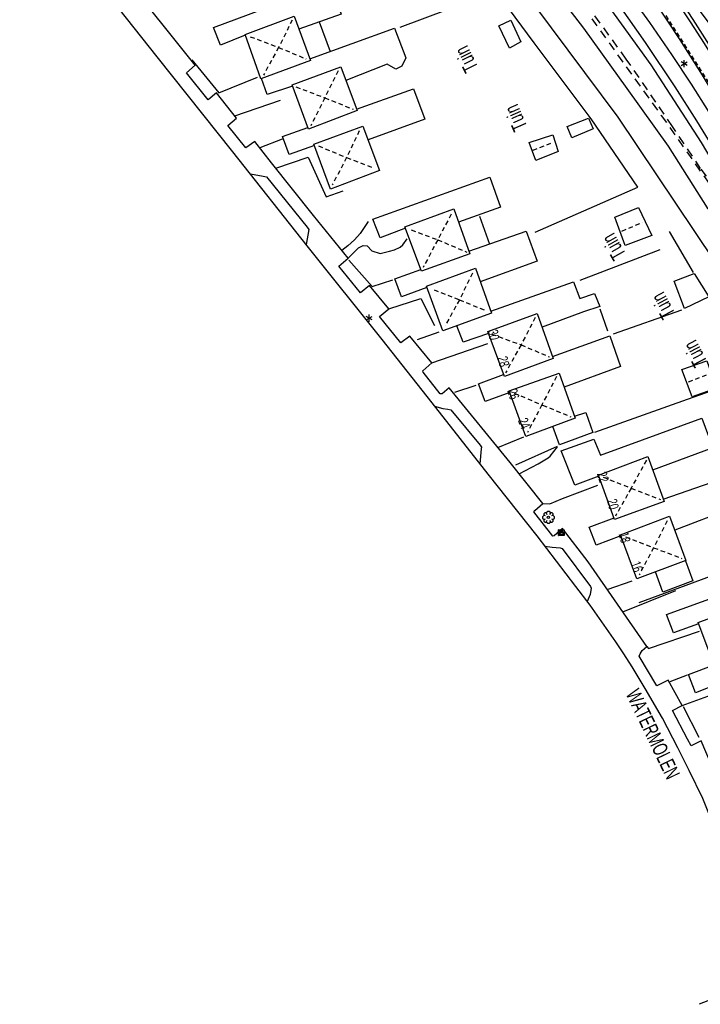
# Model space of a CAD drawing. Extents: x 99796 to 103543, y 406299 to 407646.
# Tile 14 of 85: x 100727 to 100842, y 407111 to 407277. Entities that reach past the tile are written whole.
import ezdxf
from ezdxf.enums import TextEntityAlignment as Align

# ---------------------------------------------------------------- set-up
doc = ezdxf.new("R2010")
doc.units = 0
for name, pattern in [('Mi-knt-strp', [1.15, 0.75, -0.4]), ('Noklijn', [1.25, 0.75, -0.5]), ('Slootbodem', [2.5, 1.5, -1])]:
    doc.linetypes.add(name, pattern=pattern)
for name, color, linetype in [('1101', 252, 'CONTINUOUS'), ('1104', 252, 'CONTINUOUS'), ('1108', 252, 'CONTINUOUS'), ('1110', 252, 'CONTINUOUS'), ('1112', 252, 'CONTINUOUS'), ('1204', 252, 'CONTINUOUS'), ('1207', 252, 'Mi-knt-strp'), ('1215', 252, 'CONTINUOUS'), ('1404', 252, 'CONTINUOUS'), ('1406', 252, 'Slootbodem'), ('1701', 252, 'CONTINUOUS'), ('1901', 252, 'Noklijn'), ('2001', 252, 'CONTINUOUS'), ('2004', 252, 'Hekwerk'), ('2006', 252, 'Heg haag'), ('2701', 252, 'CONTINUOUS'), ('2810', 252, 'CONTINUOUS'), ('2901', 252, 'CONTINUOUS'), ('4501', 252, 'CONTINUOUS'), ('4502', 252, 'CONTINUOUS')]:
    doc.layers.add(name, color=color, linetype=linetype)
doc.linetypes.add('Heg haag', pattern='A,4,-1,[4,dgnlstyle.shx,S=0.004016,R=0,X=0,Y=0],-1', length=6)
doc.linetypes.add('Hekwerk', pattern='A,4,-1,[1,dgnlstyle.shx,S=0.004,R=0,X=0,Y=0],-1', length=6)

# ---------------------------------------------------------------- blocks, each defined once
blk = doc.blocks.new('IMG-KAST', base_point=(97500.879966, 403507.602474))
at = {"layer": '2810'}
for points in [[(97500.379966, 403508.102474, 0), (97501.379966, 403508.102474, 0), (97501.379966, 403507.102474, 0), (97500.379966, 403507.102474, 0)], [(97500.618198, 403507.866454, 0), (97501.129648, 403507.866454, 0), (97501.129648, 403507.789878, 0), (97500.618198, 403507.789878, 0)], [(97500.618198, 403507.709163, 0), (97501.129648, 403507.709163, 0), (97501.129648, 403507.270405, 0), (97500.618198, 403507.270405, 0)]]:
    blk.add_polyline3d(points, close=True, dxfattribs=at)
for points in [[(97500.416612, 403507.165485, 0), (97500.416612, 403508.044589, 0)], [(97500.438212, 403508.066188, 0), (97501.317777, 403508.066188, 0)], [(97501.339377, 403508.044589, 0), (97501.339377, 403507.165485, 0)], [(97501.317777, 403507.143885, 0), (97500.438212, 403507.143885, 0)]]:
    blk.add_polyline3d(points, dxfattribs=at)
blk.add_circle((97500.703094, 403507.568429), 0.035426, dxfattribs=at)
for centre, start, end in [((97500.438212, 403508.044589), 90, 180), ((97501.317777, 403508.044589), 0, 90), ((97500.438212, 403507.165485), 180, 270), ((97501.317777, 403507.165485), 270, 0)]:
    blk.add_arc(centre, 0.0216, start, end, dxfattribs=at)
blk = doc.blocks.new('LICHTMAST', base_point=(106423.199838, 404577.892233))
at = {"layer": '2701'}
for points in [[(106422.680222, 404577.592233, 0), (106423.719453, 404578.192234, 0)], [(106423.719453, 404577.592234, 0), (106422.680222, 404578.192233, 0)], [(106423.199838, 404577.292233, 0), (106423.199838, 404578.492233, 0)]]:
    blk.add_polyline3d(points, dxfattribs=at)
blk = doc.blocks.new('BOOM', base_point=(97503.821083, 403507.602474))
at = {"layer": '2901'}
for points in [[(97503.321083, 403507.852474, 0), (97503.071083, 403507.977474, 0), (97502.821083, 403507.727474, 0), (97502.821083, 403507.477474, 0), (97503.071083, 403507.227474, 0), (97503.321083, 403507.352474, 0)], [(97503.491578, 403508.39797, 0), (97503.202364, 403508.39797, 0), (97503.025588, 403508.221193, 0), (97503.025588, 403507.931979, 0)], [(97504.071083, 403508.102474, 0), (97504.196083, 403508.352474, 0), (97503.946083, 403508.602474, 0), (97503.696083, 403508.602474, 0), (97503.446083, 403508.352474, 0), (97503.571083, 403508.102474, 0)], [(97504.616578, 403507.931979, 0), (97504.616578, 403508.221193, 0), (97504.439801, 403508.39797, 0), (97504.150588, 403508.39797, 0)], [(97504.321083, 403507.352474, 0), (97504.571083, 403507.227474, 0), (97504.821083, 403507.477474, 0), (97504.821083, 403507.727474, 0), (97504.571083, 403507.977474, 0), (97504.321083, 403507.852474, 0)], [(97503.025588, 403507.27297, 0), (97503.025588, 403506.983756, 0), (97503.202364, 403506.806979, 0), (97503.491578, 403506.806979, 0)], [(97503.571083, 403507.102474, 0), (97503.446083, 403506.852474, 0), (97503.696083, 403506.602474, 0), (97503.946083, 403506.602474, 0), (97504.196083, 403506.852474, 0), (97504.071083, 403507.102474, 0)], [(97504.150588, 403506.806979, 0), (97504.439801, 403506.806979, 0), (97504.616578, 403506.983756, 0), (97504.616578, 403507.27297, 0)]]:
    blk.add_polyline3d(points, dxfattribs=at)
blk.add_circle((97503.821083, 403507.602474), 0.2, dxfattribs=at)
blk.add_circle((97503.821083, 403507.602474), 0.2, dxfattribs=at)

msp = doc.modelspace()

# ---------------------------------------------------------------- linework, layer by layer
at = {"layer": '1101'}
for points in [[(100806.281996, 407317.000964, 0.319568), (100810.440165, 407312.085071, 0.304), (100817.137865, 407303.759047, 0.304), (100822.970924, 407296.195962, 0.325), (100827.933011, 407289.409974, 0.328), (100834.058878, 407280.556076, 0.31), (100838.449878, 407273.858004, 0.325), (100842.216891, 407267.885991, 0.298), (100846.118015, 407261.411064, 0.289), (100847.522798, 407258.931343, 0.294677)], [(100859.131945, 407117.650994, 0.229), (100856.647921, 407117.994093, 0.244), (100854.825137, 407118.986138, 0.259), (100853.012038, 407120.652833, 0.253), (100852.13883, 407121.77191, 0.211), (100849.981887, 407126.596906, 0.139), (100842.346159, 407145.687901, 0.076), (100840.071124, 407150.413059, 0.052), (100838.111994, 407154.27693, 0.04), (100835.547132, 407159.255036, 0.001), (100832.579938, 407164.264061, 0.004), (100830.382017, 407167.950981, -0.005), (100829.012973, 407170.171999, -0.005), (100827.649144, 407172.154971, -0.011), (100823.289064, 407178.344168, -0.035), (100820.866135, 407181.515136, -0.05), (100814.361033, 407190.057971, -0.005), (100806.067047, 407200.489157, -0.005), (100796.582085, 407212.53302, 0.049), (100788.133872, 407223.245093, 0.025), (100775.489864, 407239.05895, 0.025), (100762.943831, 407254.974135, 0.064), (100750.150067, 407271.011137, 0.064), (100737.155137, 407287.380063, 0.076)], [(100859.131945, 407117.650994, 0.229), (100841.71286, 407110.930943, 0.202)]]:
    msp.add_polyline3d(points, dxfattribs=at)
at = {"layer": '1104'}
for points in [[(100804.561315, 407313.043868, 0.222237), (100808.55107, 407308.42013, 0.22), (100814.438892, 407301.440054, 0.202), (100819.506032, 407295.205035, 0.214), (100824.747888, 407288.575881, 0.223), (100828.992111, 407282.837444, 0.1606), (100833.351446, 407276.805081, 0.112601), (100837.045816, 407271.428742, 0.1216), (100840.357599, 407266.393267, 0.0856), (100843.352732, 407261.654698, -0.0134), (100845.757315, 407257.80258, 0.002657)], [(100802.649362, 407311.335205, 0.141452), (100805.926603, 407307.68662, 0.138619), (100813.235996, 407298.993283, 0.093018), (100819.442702, 407291.434669, 0.055018), (100823.75547, 407285.699584, 0.074019), (100828.197506, 407279.697769, 0.077819), (100832.585526, 407273.443007, 0.047419), (100837.642608, 407265.944743, 0.043618), (100841.290039, 407260.187306, 0.104418), (100843.86049, 407255.957612, 0.093018), (100846.46484, 407251.613923, 0.055018), (100850.081724, 407245.053687, 0.119618), (100852.670056, 407239.840516, 0.077819), (100854.359103, 407236.379721, 0.081618), (100855.712501, 407233.442702, 0.055018), (100857.023534, 407230.49416, 0.033542)]]:
    msp.add_polyline3d(points, dxfattribs=at)
at = {"layer": '1108'}
for points in [[(100765.906182, 407251.216435, 0.054792), (100768.059028, 407250.871845, 0.088), (100768.612978, 407250.732147, 0.091), (100775.50104, 407242.251151, 0.037), (100775.781927, 407241.858133, 0.037), (100775.298012, 407239.302584, 0.025596)], [(100797.008631, 407211.990991, 0.04657), (100798.424986, 407211.609893, 0.073), (100799.262059, 407211.495154, 0.073), (100799.759013, 407211.359926, 0.079), (100804.709924, 407205.409148, 0.079), (100804.933069, 407205.088028, 0.082), (100804.908854, 407204.776966, 0.082), (100804.687572, 407202.240416, 0.002852)], [(100815.656317, 407188.357004, -0.013961), (100816.875977, 407188.187876, 0.022), (100818.217826, 407188.05004, 0.028), (100818.579925, 407187.928968, 0.034), (100823.359099, 407181.516998, 0.085), (100823.480171, 407181.237974, 0.085), (100823.324827, 407180.194893, 0.037), (100822.782052, 407179.007643, -0.03814)]]:
    msp.add_polyline3d(points, dxfattribs=at)
at = {"layer": '1110'}
for points in [[(100763.240737, 407261.062377, 0.203883), (100770.962146, 407263.671943, 0.337)], [(100771.234092, 407257.112824, 0.301), (100767.461118, 407255.658843, 0.180135)], [(100770.2115, 407252.195069, 0.171711), (100775.628817, 407254.07783, 0.307), (100778.711868, 407247.360014, 0.313), (100781.566185, 407248.353177, 0.307)], [(100785.796997, 407243.17316, 0.34), (100784.439874, 407241.151073, 0.301), (100783.499983, 407240.119167, 0.253), (100782.325027, 407239.099183, 0.232), (100781.323669, 407238.311657, 0.132698)], [(100782.396925, 407236.985081, 0.136), (100784.151164, 407238.759064, 0.253), (100784.927887, 407239.147984, 0.271), (100785.608125, 407239.073106, 0.31), (100786.399004, 407238.243111, 0.274), (100787.833986, 407237.77298, 0.277), (100789.413137, 407238.195055, 0.313), (100790.224132, 407238.426023, 0.379), (100791.18712, 407238.857039, 0.4), (100791.672153, 407239.258998, 0.4), (100792.400074, 407240.258866, 0.403)], [(100789.298025, 407228.454166, 0.244), (100794.672129, 407230.161094, 0.427), (100796.994102, 407225.602829, 0.469)], [(100796.564949, 407219.295167, 0.157), (100806.026069, 407222.599872, 0.349)], [(100807.718096, 407204.999366, 0.177419), (100812.096057, 407206.802034, 0.355)], [(100811.29959, 407200.565153, 0.178278), (100814.511162, 407202.238926, 0.253), (100816.215855, 407203.28685, 0.262), (100816.523937, 407203.540915, 0.259), (100817.790908, 407205.107027, 0.256)], [(100815.306884, 407195.537128, 0.187), (100816.516859, 407195.490935, 0.189259), (100818.64698, 407196.374946, 0.240223), (100824.594033, 407198.626139, 0.372259)], [(100826.189575, 407181.018182, 0.156929), (100830.401016, 407182.497867, 0.241)], [(100828.825963, 407177.233659, 0.15931), (100837.818069, 407180.860975, 0.298)], [(100832.909999, 407171.37117, 0.163), (100833.190886, 407171.028071, 0.142), (100841.798914, 407173.962855, 0.346)], [(100839.698968, 407166.514882, 0.259), (100836.795849, 407165.405118, 0.184)], [(100838.886109, 407161.388137, 0.253), (100845.657942, 407163.875141, 0.349)]]:
    msp.add_polyline3d(points, dxfattribs=at)
at = {"layer": '1112'}
for points in [[(100782.396925, 407236.985081, 0.136), (100776.544866, 407244.216987, 0.118), (100769.470167, 407253.128999, 0.178), (100766.647142, 407256.684043, 0.181), (100765.101892, 407255.618983, 0.127), (100762.094093, 407259.397917, 0.148), (100763.557014, 407260.666006, 0.205), (100760.159922, 407264.925131, 0.193), (100758.72494, 407263.753899, 0.166), (100755.058137, 407268.328183, 0.154), (100756.522921, 407269.604095, 0.187), (100744.32483, 407284.91094, 0.139), (100740.040002, 407289.646157, 0.175), (100738.878829, 407288.682052, 0.166), (100736.065862, 407292.380148, 0.163), (100737.35593, 407293.53387, 0.166), (100734.424126, 407297.297158, 0.16), (100732.99883, 407295.785063, 0.154)], [(100789.298025, 407228.454166, 0.244), (100786.019025, 407232.401111, 0.193), (100784.512145, 407231.112161, 0.187), (100780.834911, 407235.661858, 0.106), (100782.396925, 407236.985081, 0.136)], [(100796.564949, 407219.295167, 0.157), (100792.816934, 407223.841884, 0.196), (100791.330171, 407222.665065, 0.178), (100787.718875, 407227.114179, 0.154), (100789.298025, 407228.454166, 0.244)], [(100815.306884, 407195.537128, 0.187), (100809.793082, 407202.454992, 0.175), (100799.498988, 407215.077021, 0.187), (100798.318071, 407214.051821, 0.181), (100797.966031, 407214.051076, 0.175), (100795.068872, 407217.735016, 0.157), (100795.026032, 407217.958161, 0.157), (100796.564949, 407219.295167, 0.157)], [(100832.909999, 407171.37117, 0.163), (100822.947827, 407185.671815, 0.154), (100818.65294, 407191.342079, 0.196), (100817.23584, 407190.082931, 0.124), (100816.988108, 407190.003955, 0.124), (100813.801867, 407194.10997, 0.121), (100813.981054, 407194.346898, 0.121), (100815.306884, 407195.537128, 0.187)], [(100838.886109, 407161.388137, 0.253), (100836.490003, 407165.709101, 0.259), (100834.604633, 407164.744996, 0.116877), (100831.61695, 407169.739865, 0.112), (100831.783098, 407170.12506, 0.118), (100832.113159, 407170.724832, 0.148), (100832.909999, 407171.37117, 0.163)], [(100843.838138, 407151.361146, 0.256), (100842.048881, 407155.432143, 0.256), (100840.401185, 407154.618167, 0.256), (100839.783159, 407155.702972, 0.16), (100837.241394, 407160.571926, 0.089406), (100838.886109, 407161.388137, 0.253)]]:
    msp.add_polyline3d(points, dxfattribs=at)
at = {"layer": '1204'}
msp.add_polyline3d([(100853.780193, 407262.472027, 0.395218), (100853.553479, 407262.787065, 0.393283), (100850.124565, 407267.551833, 0.364019), (100845.817757, 407273.520493, 0.403018), (100842.147974, 407278.446444, 0.374418), (100837.986824, 407283.882015, 0.384818), (100833.605138, 407289.625295, 0.379619), (100830.10411, 407294.116133, 0.364019), (100826.112834, 407299.194821, 0.369218), (100822.718722, 407303.362303, 0.353619), (100819.923264, 407306.81006, 0.340618), (100816.79253, 407310.467177, 0.348418), (100819.487405, 407307.079398, 0.325018), (100823.032764, 407302.485743, 0.325018), (100826.818777, 407297.503912, 0.335418), (100830.244554, 407292.782851, 0.325018), (100833.548886, 407287.986913, 0.325018), (100837.145281, 407282.720097, 0.322419), (100840.65823, 407277.318054, 0.327618), (100844.203961, 407271.724903, 0.345819), (100847.887156, 407265.834846, 0.343218), (100850.757909, 407260.999715, 0.340846), (100851.032791, 407260.536739, 0.340618)], dxfattribs=at)
at = {"layer": '1207'}
msp.add_polyline3d([(100836.113003, 407277.971097, 0.331), (100843.055827, 407267.098092, 0.307), (100847.800675, 407259.109004, 0.318326), (100849.340019, 407256.51715, 0.322), (100855.389891, 407245.586031, 0.322), (100861.187932, 407235.085928, 0.331), (100861.383138, 407234.699988, 0.34), (100863.239822, 407230.418884, 0.328), (100863.664586, 407229.441237, 0.326752), (100868.343097, 407218.673044, 0.313), (100871.002955, 407212.554999, 0.292), (100873.318968, 407207.249068, 0.238), (100874.959958, 407203.895935, 0.259), (100881.541056, 407191.942968, 0.322), (100891.220105, 407174.399831, 0.34), (100899.279771, 407159.747892, 0.377622), (100899.595675, 407159.17308, 0.379098), (100902.428014, 407154.024356, 0.392319)], dxfattribs=at)
at = {"layer": '1215'}
msp.add_polyline3d([(100850.354416, 407260.550895, 0.265918), (100850.272597, 407260.68943, 0.266777), (100847.696421, 407265.051418, 0.293819), (100845.223946, 407269.088888, 0.319819), (100842.620713, 407273.267173, 0.319819), (100840.252546, 407276.950368, 0.317218), (100837.726427, 407280.800083, 0.327618), (100835.04012, 407284.853571, 0.327618), (100832.37542, 407288.774067, 0.322419), (100829.94355, 407292.30974, 0.353619), (100827.768726, 407295.358517, 0.345819), (100825.45085, 407298.460566, 0.335418), (100822.763798, 407301.986554, 0.314618), (100820.188132, 407305.286416, 0.345819), (100816.292596, 407310.140097, 0.345819)], dxfattribs=at)
at = {"layer": '1404'}
msp.add_polyline3d([(100813.785848, 407286.795937, -0.392), (100822.212083, 407275.833898, -0.308), (100829.509926, 407265.663111, -0.284), (100836.487022, 407255.944946, -0.278), (100843.105001, 407245.508917, -0.275), (100844.415185, 407244.379037, -0.266), (100845.597965, 407244.669982, -0.26), (100846.743864, 407245.748826, -0.176), (100847.237093, 407246.787065, -0.11), (100846.984891, 407248.344981, -0.041), (100842.115936, 407256.536894, -0.044), (100833.593962, 407269.643956, 0.001), (100823.584852, 407283.583992, -0.101)], dxfattribs=at)
at = {"layer": '1406'}
msp.add_polyline3d([(100823.574, 407277.439, -1.614), (100835.325, 407261.126, -1.509), (100844.157071, 407248.533188, -1.349), (100844.461215, 407248.825635, -1.5), (100841.985, 407252.134, -1.483), (100837.228, 407259.245, -1.387), (100829.416, 407270.634, -1.615), (100819.856, 407283.785, -1.625)], dxfattribs=at)
at = {"layer": '1701'}
for points in [[(100765.021798, 407274.659314, 3.260641), (100760.808122, 407272.968032, 3.262703), (100759.65291, 407275.98887, 3.259166), (100779.386145, 407283.351161, 3.250166), (100781.223831, 407278.228887, 3.256166), (100774.064941, 407275.693082, 3.259271)], [(100775.912312, 407270.676979, 3.2473), (100790.250954, 407275.861093, 3.229), (100792.150107, 407270.821148, 3.049), (100791.484025, 407269.456946, 3.037), (100790.491981, 407268.900015, 3.019), (100788.985101, 407269.785889, 3.115), (100782.027749, 407267.022469, 3.148516)], [(100777.512697, 407276.914605, 3.089161), (100779.350755, 407271.920108, 3.068701)], [(100773.012546, 407266.026326, 3.188264), (100768.725109, 407264.620029, 3.211), (100767.751691, 407267.328688, 3.207602)], [(100783.812908, 407262.168416, 3.249886), (100793.462155, 407265.613937, 3.256), (100795.356092, 407260.499858, 3.259), (100785.77241, 407256.967538, 3.162886)], [(100776.711014, 407256.052607, 3.286341), (100772.455988, 407254.492083, 3.235), (100771.285129, 407257.537135, 3.241), (100775.601995, 407259.096169, 3.241)], [(100792.098326, 407242.059671, 3.213454), (100787.803066, 407240.422034, 3.22), (100786.600915, 407243.571021, 3.232), (100806.336013, 407250.679993, 3.235), (100808.153955, 407245.624029, 3.247), (100801.052434, 407243.079283, 3.083236)], [(100804.584009, 407244.107091, 3.283), (100806.279388, 407239.372619, 3.30246)], [(100802.819339, 407238.16786, 3.157585), (100812.480134, 407241.53217, 3.208), (100814.326016, 407236.491852, 3.214), (100804.746431, 407232.99902, 3.18644)], [(100795.717073, 407232.03566, 3.215048), (100791.440812, 407230.478116, 3.215013), (100790.322852, 407233.511993, 3.221662), (100794.690755, 407235.084438, 3.221662)], [(100806.509611, 407228.041031, 3.274275), (100820.501057, 407233.003118, 3.25), (100821.541158, 407230.190151, 3.241), (100824.059827, 407231.001147, 2.608), (100824.944956, 407228.843831, 2.62), (100822.212083, 407227.937841, 3.154), (100815.195498, 407225.317099, 3.157177)], [(100806.140808, 407224.273645, 3.240547), (100801.864174, 407222.779059, 3.25), (100800.796134, 407225.567066, 3.246774)], [(100816.968736, 407220.372894, 3.246825), (100826.620964, 407223.844864, 3.25), (100828.410966, 407218.681984, 3.256), (100818.911103, 407215.210014, 3.20737)], [(100809.717459, 407214.280554, 3.20484), (100805.538056, 407212.75095, 3.208), (100804.465172, 407215.781846, 3.211), (100808.684063, 407217.331939, 3.246274)], [(100820.670185, 407210.272142, 3.101447), (100822.587964, 407210.900971, 3.136), (100823.751, 407207.544857, 3.052), (100818.13885, 407205.456086, 3.031), (100816.9855, 407208.549567, 3.047899)], [(100824.767632, 407200.170272, 3.21), (100820.692164, 407198.613846, 3.274), (100818.42905, 407204.44616, 3.235), (100823.957009, 407206.432112, 3.247), (100825.06491, 407203.717866, 3.262), (100842.203108, 407209.971883, 3.268), (100844.025147, 407204.92784, 3.169), (100833.868143, 407201.198824, 3.144146)], [(100835.672301, 407196.260952, 3.201391), (100845.25114, 407199.621164, 3.235), (100847.034064, 407194.653117, 3.214), (100837.599022, 407191.053369, 3.127563)], [(100828.480629, 407190.077343, 3.182069), (100824.341086, 407188.526877, 3.244), (100823.134092, 407191.548087, 3.238), (100827.351493, 407193.113082, 3.238)], [(100839.445275, 407185.87, 2.786546), (100840.651897, 407182.491907, 2.731), (100835.600031, 407180.55103, 2.749), (100834.363234, 407183.985748, 2.749)], [(100841.642824, 407175.234669, 3.207833), (100837.388915, 407173.671909, 3.211), (100836.225135, 407176.772096, 3.214), (100856.013132, 407183.935829, 3.229), (100857.841132, 407178.844848, 3.232), (100850.694907, 407176.360451, 3.232)], [(100845.385251, 407165.260576, 3.210547), (100841.101912, 407163.568922, 3.259), (100839.928073, 407166.631856, 3.259), (100844.281447, 407168.277689, 3.255833)]]:
    msp.add_polyline3d(points, dxfattribs=at)
for points in [[(100767.654834, 407267.292925, 3.664), (100764.984918, 407274.762132, 3.619), (100773.25916, 407277.880945, 3.628), (100776.02109, 407270.381936, 3.655)], [(100809.673128, 407272.487842, 1.900573), (100807.867107, 407276.236975, 1.903573), (100809.894038, 407277.224176, 1.900573), (100811.614004, 407273.540982, 1.897708)], [(100783.90604, 407261.915096, 3.655), (100775.708911, 407258.810067, 3.67), (100772.917924, 407266.278901, 3.625), (100781.191048, 407269.297876, 3.628)], [(100787.692052, 407251.784169, 3.685), (100779.414085, 407248.625123, 3.649), (100776.626823, 407256.28283, 3.649), (100784.901065, 407259.321176, 3.667)], [(100819.396136, 407259.217986, 1.714), (100823.017118, 407260.62093, 1.891), (100823.803154, 407258.857005, 1.894), (100820.207131, 407257.31101, 1.744)], [(100817.897824, 407255.000957, 2.176), (100814.108086, 407253.489979, 2.152), (100813.00093, 407256.523111, 2.086), (100816.975814, 407257.804983, 2.083)], [(100802.969841, 407237.749138, 3.684405), (100794.802142, 407234.784924, 3.684379), (100792.013017, 407242.289149, 3.678405), (100800.248143, 407245.31483, 3.678405)], [(100831.499976, 407245.536112, 2.024181), (100833.719132, 407240.834051, 2.030181), (100829.205943, 407239.108124, 2.030181), (100827.475173, 407243.910023, 2.024275)], [(100806.637016, 407227.683031, 3.666405), (100798.403007, 407224.699818, 3.66938), (100795.636979, 407232.253962, 3.669405), (100803.929848, 407235.294917, 3.666405)], [(100839.273167, 407228.492164, 2.716), (100837.490988, 407233.086937, 2.659), (100840.904099, 407234.400102, 2.557), (100843.344164, 407230.449059, 2.476)], [(100817.077887, 407220.068165, 3.658), (100808.806998, 407216.995918, 3.61), (100806.026814, 407224.583962, 3.613), (100814.353955, 407227.662914, 3.646)], [(100838.832093, 407218.192109, 2.025), (100843.027142, 407219.656148, 1.996), (100844.637958, 407215.017044, 2.001), (100840.543119, 407213.557103, 2.001)], [(100820.778963, 407209.96704, 3.658), (100812.417177, 407206.843012, 3.697), (100809.603838, 407214.593106, 3.676), (100818.078873, 407217.545026, 3.676)], [(100835.807902, 407195.889913, 3.645499), (100827.44388, 407192.860135, 3.648004), (100824.699086, 407200.358026, 3.606499), (100833.035168, 407203.479075, 3.603499)], [(100831.194875, 407182.811164, 3.643), (100828.415063, 407190.253177, 3.643), (100836.744067, 407193.38391, 3.688), (100839.494077, 407185.887881, 3.7)], [(100852.706936, 407170.871981, 3.610587), (100844.398049, 407167.971098, 3.610654), (100841.573161, 407175.419071, 3.613587), (100849.902165, 407178.522982, 3.613587)]]:
    msp.add_polyline3d(points, close=True, dxfattribs=at)
at = {"layer": '1901'}
for points in [[(100772.96896, 407277.230882, 3.601), (100770.646987, 407272.601091, 4.294)], [(100765.849185, 407274.410092, 3.667), (100770.646987, 407272.601091, 4.294)], [(100770.646987, 407272.601091, 4.294), (100768.100006, 407267.926969, 3.676)], [(100770.646987, 407272.601091, 4.294), (100775.321853, 407270.643079, 3.643)], [(100780.707133, 407268.648186, 3.649), (100778.448117, 407264.088058, 4.381)], [(100773.57283, 407265.954056, 3.682), (100778.448117, 407264.088058, 4.381)], [(100778.448117, 407264.088058, 4.381), (100776.091871, 407259.343901, 3.673)], [(100778.448117, 407264.088058, 4.381), (100783.257839, 407262.166181, 3.649)], [(100784.293098, 407258.497142, 3.649), (100782.155154, 407253.985071, 4.456)], [(100777.386037, 407255.96916, 3.673), (100782.155154, 407253.985071, 4.456)], [(100813.653973, 407255.253159, 2.395), (100817.093906, 407256.60991, 2.407)], [(100782.155154, 407253.985071, 4.456), (100779.725147, 407249.382847, 3.676)], [(100782.155154, 407253.985071, 4.456), (100786.780846, 407252.225988, 3.577)], [(100799.820853, 407244.405114, 3.721), (100797.536877, 407240.099051, 4.294)], [(100828.691107, 407241.576874, 2.827), (100832.15302, 407243.030109, 2.812)], [(100793.078077, 407241.778039, 3.697), (100797.536877, 407240.099051, 4.294)], [(100797.536877, 407240.099051, 4.294), (100795.083028, 407235.432007, 3.709)], [(100797.536877, 407240.099051, 4.294), (100802.459848, 407238.035985, 3.733)], [(100803.431031, 407234.442943, 3.64), (100801.204053, 407229.958066, 4.426)], [(100796.918106, 407231.645995, 3.724), (100801.204053, 407229.958066, 4.426)], [(100801.204053, 407229.958066, 4.426), (100798.788947, 407225.55887, 3.697)], [(100801.204053, 407229.958066, 4.426), (100805.65205, 407228.137144, 3.664)], [(100814.014954, 407226.981931, 3.613), (100811.631886, 407222.35214, 4.381)], [(100806.663838, 407224.17418, 3.667), (100811.631886, 407222.35214, 4.381)], [(100811.631886, 407222.35214, 4.381), (100809.011144, 407217.622139, 3.607)], [(100811.631886, 407222.35214, 4.381), (100816.444961, 407220.305093, 3.61)], [(100817.647857, 407217.005976, 3.64), (100815.144834, 407212.223076, 4.43), (100812.701044, 407207.521015, 3.589)], [(100839.956013, 407216.101103, 2.563), (100843.084139, 407217.327841, 2.494)], [(100810.453949, 407214.206048, 3.715), (100815.274847, 407212.167942, 4.45), (100820.020122, 407210.209184, 3.64)], [(100832.813141, 407202.861049, 3.55), (100830.240083, 407198.12993, 4.396)], [(100825.498906, 407200.020888, 3.67), (100830.240083, 407198.12993, 4.396)], [(100830.240083, 407198.12993, 4.396), (100827.580971, 407193.399929, 3.613)], [(100830.240083, 407198.12993, 4.396), (100835.173113, 407196.205073, 3.55)], [(100836.345834, 407192.588934, 3.616), (100834.036899, 407188.073882, 4.348)], [(100829.289017, 407189.9179, 3.694), (100834.036899, 407188.073882, 4.348)], [(100834.036899, 407188.073882, 4.348), (100831.572992, 407183.464953, 3.61)], [(100834.036899, 407188.073882, 4.348), (100838.781056, 407186.263018, 3.619)]]:
    msp.add_polyline3d(points, dxfattribs=at)
at = {"layer": '2001'}
for points in [[(100791.213942, 407276.038044, 2.287), (100807.183144, 407282.024958, 2.32)], [(100840.78787, 407234.588974, 2.194), (100836.710912, 407241.487839, 2.191)], [(100824.962092, 407228.461989, 2.536), (100826.220122, 407224.703916, 2.539)], [(100848.029834, 407216.069066, 2.053), (100839.694125, 407213.10597, 2.125), (100824.054984, 407207.557895, 2.251)], [(100866.359008, 407191.973143, 2.077), (100865.137858, 407191.440054, 2.143), (100857.229066, 407188.27989, 2.245), (100840.562118, 407182.073184, 2.257), (100831.561816, 407178.75097, 1.273)]]:
    msp.add_polyline3d(points, dxfattribs=at)
at = {"layer": '2004'}
for points in [[(100800.451172, 407214.362883, 0.568), (100804.028941, 407215.528154, 0.571)], [(100841.722918, 407156.022974, 0.973), (100839.095843, 407161.214911, 0.895)]]:
    msp.add_polyline3d(points, dxfattribs=at)
at = {"layer": '2006'}
for points in [[(100849.456993, 407238.763162, 0.5), (100844.345895, 407236.557045, 0.5), (100828.058181, 407260.797136, 0.5), (100811.133814, 407283.526995, 0.5), (100799.003896, 407298.681104, 0.5), (100792.546851, 407306.297087, 0.5), (100783.904922, 407315.612175, 0.5), (100773.823914, 407326.234841, 0.5), (100752.387849, 407319.749855, 0.5), (100740.595815, 407316.559889, 0.5), (100737.187919, 407316.15197, 0.5), (100726.890844, 407307.729834, 0.5)], [(100814.02613, 407241.376825, 1.879), (100831.343142, 407249.001005, 1.996), (100823.477936, 407260.546052, 1.813), (100813.830179, 407273.381912, 1.813), (100807.434974, 407282.097974, 2.104), (100798.901824, 407291.80608, 1.906), (100787.250978, 407305.23985, 1.891), (100773.828012, 407315.510848, 2.071), (100763.811079, 407322.952115, 2.071)], [(100755.977911, 407270.486989, 1.636), (100760.570821, 407264.948972, 1.684), (100767.09902, 407267.554068, 1.684)], [(100821.642113, 407233.282887, 1.372), (100835.145918, 407238.437944, 1.369)], [(100782.544074, 407236.665823, 1.903), (100786.451158, 407232.192122, 1.915), (100789.986831, 407233.327963, 1.912)], [(100827.246067, 407224.192061, 1.555), (100838.823152, 407228.264176, 1.453)], [(100794.149098, 407223.267817, 2.053), (100797.776041, 407224.535161, 2.101)], [(100810.750854, 407202.060112, 2.131), (100817.811025, 407205.209845, 2.953)]]:
    msp.add_polyline3d(points, dxfattribs=at)

# ---------------------------------------------------------------- block references
at = {"layer": '2701'}
for p in [(100839.206484, 407269.871571, 0.232), (100785.945264, 407226.848566, 0.139)]:
    msp.add_blockref('LICHTMAST', p, dxfattribs=at)
at = {"layer": '2810'}
msp.add_blockref('IMG-KAST', (100818.433893, 407190.611177, 0.754), dxfattribs=at)
at = {"layer": '2901'}
msp.add_blockref('BOOM', (100816.263166, 407193.193921, 0.418), dxfattribs=at)

# ---------------------------------------------------------------- texts
at = {"layer": '4501', "width": 0.68}
for s, rotation, p in [('Tuin', 116.56506, (100802.32015, 407270.567455)), ('Tuin', 113.62939, (100810.674486, 407260.657438)), ('Tuin', 119.577843, (100827.231911, 407238.882744, 0.418)), ('Tuin', 118.300775, (100835.581032, 407228.933238, 0.418)), ('Tuin', 117.758526, (100841.008407, 407220.818438, 0.418)), ('WATERMOLEN', 295.640558, (100833.928121, 407156.595179, 0.418))]:
    msp.add_text(s, height=2.5, rotation=rotation, dxfattribs=at).set_placement(p, align=Align.MIDDLE)
at = {"layer": '4502', "width": 0.68}
for s, rotation, p in [('30', 279.576308, (100806.996879, 407224.057951, 0.418)), ('28', 284.338371, (100808.666182, 407219.539919, 0.418)), ('26', 287.870781, (100810.345915, 407214.020156, 0.418)), ('24', 291.436932, (100812.192914, 407209.086009, 0.418)), ('22', 287.703824, (100825.498161, 407200.023868, 0.418)), ('20', 284.769083, (100827.173052, 407195.435055, 0.418)), ('18', 286.156157, (100829.151181, 407189.794966, 0.418)), ('16', 289.035601, (100831.210894, 407184.879818, 0.418))]:
    msp.add_text(s, height=1.7, rotation=rotation, dxfattribs=at).set_placement(p, align=Align.MIDDLE)

doc.saveas('drawing.dxf')
